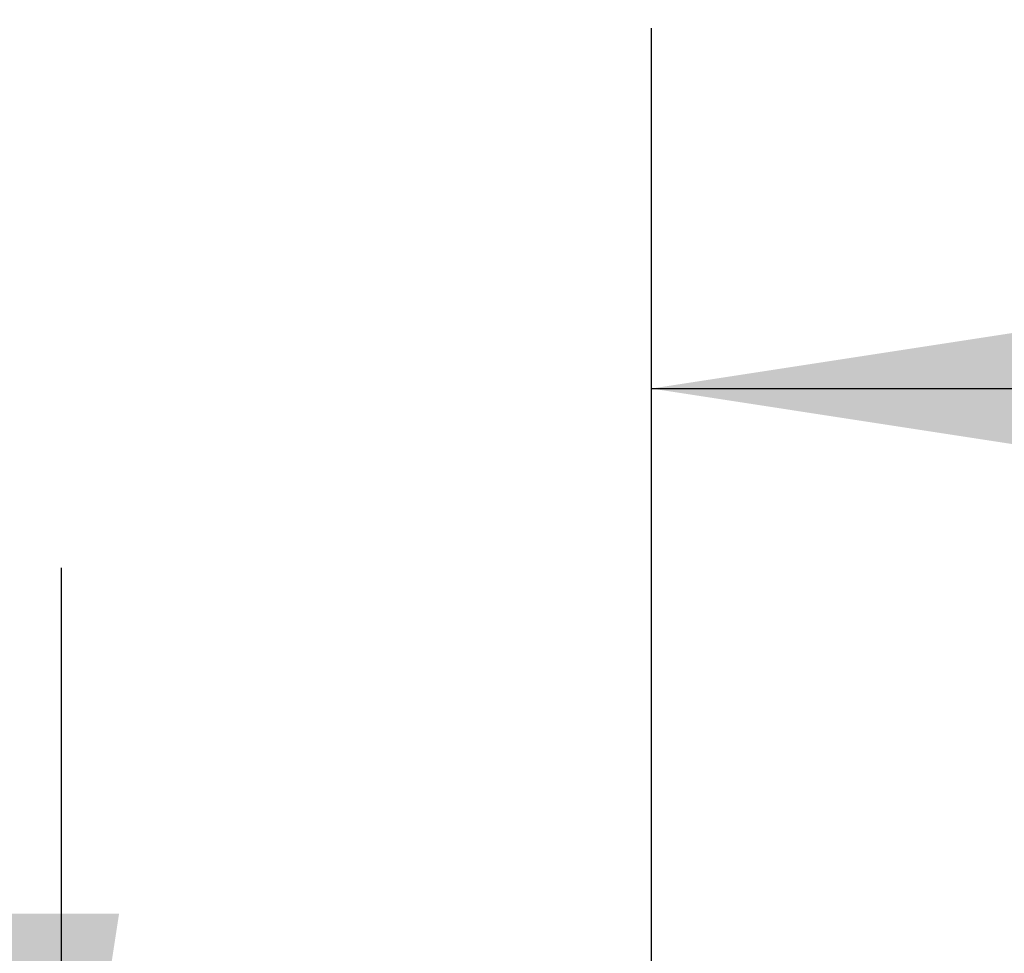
# Model space of a CAD drawing. Header units: inches. Extents: x 0.2 to 10.8, y 0.2 to 8.2.
# Tile 11 of 171: x 2.86 to 3.201, y 2.333 to 2.656. Entities that reach past the tile are written whole.
import ezdxf

# ---------------------------------------------------------------- set-up
doc = ezdxf.new("R2010")
doc.units = ezdxf.units.IN
doc.header["$MEASUREMENT"] = 0
doc.layers.add('DIMENSIONS', color=140, linetype='Continuous')
doc.styles.add('SLDTEXTSTYLE0', font='TXT', dxfattribs={"width": 0.7})
doc.dimstyles.new('SLDDIMSTYLE0', dxfattribs={"dimtxt": 0.084961, "dimasz": 0.13, "dimexe": 0, "dimexo": 0.0625, "dimgap": 0.02124, "dimtad": 0, "dimtih": 1, "dimtoh": 1, "dimlfac": 20, "dimrnd": 1e-09, "dimzin": 12, "dimdsep": 46, "dimtxsty": 'SLDTEXTSTYLE0', "dimsah": 1, "dimcen": 0.09, "dimadec": 0, "dimazin": 3, "dimtfac": 1, "dimtofl": 0, "dimtmove": 0, "dimatfit": 3, "dimfxl": 0, "dimfrac": 2, "dimtolj": 1, "dimtzin": 12, "dimarcsym": 0})
doc.dimstyles.new('SLDDIMSTYLE1', dxfattribs={"dimtxt": 0.084961, "dimasz": 0.13, "dimexe": 0, "dimexo": 0.0625, "dimgap": 0.02124, "dimtad": 0, "dimtih": 1, "dimtoh": 1, "dimlfac": 20, "dimrnd": 1e-09, "dimzin": 12, "dimdsep": 46, "dimtxsty": 'SLDTEXTSTYLE0', "dimsah": 1, "dimcen": 0.09, "dimadec": 0, "dimazin": 3, "dimtfac": 1, "dimtmove": 0, "dimatfit": 0, "dimfxl": 0, "dimfrac": 2, "dimtolj": 1, "dimtzin": 12, "dimarcsym": 0})

# ---------------------------------------------------------------- blocks, each defined once
blk = doc.blocks.new('_D_25')
at = {"layer": 'DIMENSIONS'}
for p, q in [((2.87416, 2.21636), (2.87416, 2.46636)), ((2.98417, 2.21636), (2.74916, 2.21636)), ((3.01265, 2.12033), (2.74916, 2.12033)), ((2.87416, 1.89257), (2.87416, 2.12033)), ((2.34265, 1.89257), (2.31412, 1.89257)), ((2.31412, 1.89257), (2.31412, 1.75754)), ((2.59512, 1.89257), (2.62365, 1.89257)), ((2.62365, 1.89257), (2.62365, 1.75754)), ((2.74831, 1.89257), (2.87416, 1.89257)), ((2.31412, 1.75754), (2.34265, 1.75754)), ((2.62365, 1.75754), (2.59512, 1.75754))]:
    blk.add_line(p, q, dxfattribs=at)
for points in [[(2.87416, 2.21636), (2.89416, 2.34636), (2.85416, 2.34636)], [(2.87416, 2.12033), (2.85416, 1.99033), (2.89416, 1.99033)]]:
    blk.add_solid(points, dxfattribs=at)
at = {"layer": 'DIMENSIONS', "char_height": 0.083333, "attachment_point": 1, "style": 'SLDTEXTSTYLE0'}
for s, insert in [('1.92', (2.34265, 2.01901)), ('48.8', (2.34265, 1.86496))]:
    blk.add_mtext(s, dxfattribs=dict(at, insert=insert))
blk = doc.blocks.new('_D_29')
at = {"layer": 'DIMENSIONS'}
for p, q in [((3.07887, 2.26096), (3.07887, 2.65352)), ((4.75577, 2.26096), (4.75577, 2.65352)), ((3.07887, 2.52852), (3.66056, 2.52852)), ((3.77569, 2.52852), (3.74716, 2.52852)), ((3.74716, 2.52852), (3.74716, 2.39349)), ((4.09884, 2.52852), (4.12737, 2.52852)), ((4.12737, 2.52852), (4.12737, 2.39349)), ((4.75577, 2.52852), (4.21397, 2.52852)), ((3.74716, 2.39349), (3.77569, 2.39349)), ((4.12737, 2.39349), (4.09884, 2.39349))]:
    blk.add_line(p, q, dxfattribs=at)
for points in [[(3.07887, 2.52852), (3.20887, 2.50852), (3.20887, 2.54852)], [(4.75577, 2.52852), (4.62577, 2.54852), (4.62577, 2.50852)]]:
    blk.add_solid(points, dxfattribs=at)
at = {"layer": 'DIMENSIONS', "char_height": 0.083333, "attachment_point": 1, "style": 'SLDTEXTSTYLE0'}
for s, insert in [('33.54', (3.77569, 2.65496)), ('851.9', (3.77569, 2.50091))]:
    blk.add_mtext(s, dxfattribs=dict(at, insert=insert))

msp = doc.modelspace()

# ---------------------------------------------------------------- dimensions: what is measured, and where the dimension line sits
at = {"layer": 'DIMENSIONS'}
dim = msp.add_linear_dim(base=(4.7557718, 2.5285207), p1=(3.0788718, 2.2109636), p2=(4.7557718, 2.2109636), dimstyle='SLDDIMSTYLE0', dxfattribs=at)
dim.commit()
dim.dimension.update_dxf_attribs({"geometry": '_D_29', "text_midpoint": (3.9372642, 2.5285207), "dimtype": 160})
dim = msp.add_linear_dim(base=(2.8741557, 2.2163636), p1=(3.062654, 2.1203305), p2=(3.0341673, 2.2163636), angle=90, dimstyle='SLDDIMSTYLE1', dxfattribs=at)
dim.commit()
dim.dimension.update_dxf_attribs({"geometry": '_D_25', "text_midpoint": (2.8741557, 1.8925677), "dimtype": 160})

doc.saveas('drawing.dxf')
